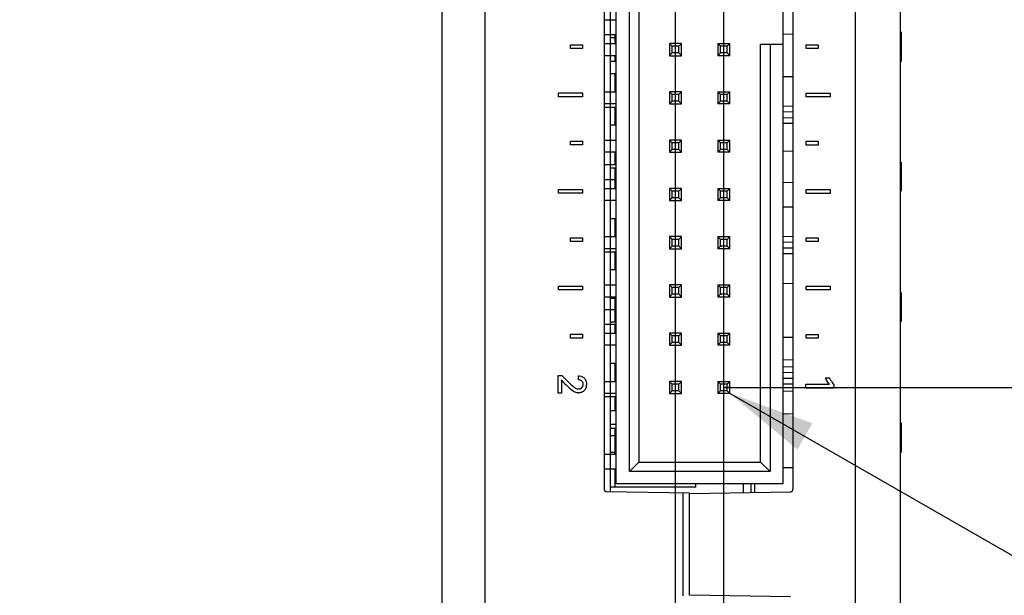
# Model space of a CAD drawing. Header units: inches. Extents: x 0 to 34, y 0 to 22.
# Tile 9 of 129: x 5.4 to 7.4, y 10 to 11.2. Entities that reach past the tile are written whole.
import ezdxf

# ---------------------------------------------------------------- set-up
doc = ezdxf.new("R2010")
doc.units = ezdxf.units.IN
doc.header["$LTSCALE"] = 1.87
doc.header["$MEASUREMENT"] = 0
doc.linetypes.add('CENTER', pattern=[0.6, 0.375, -0.075, 0.075, -0.075])
doc.layers.get('0').update_dxf_attribs({"linetype": 'CONTINUOUS'})
for name, color, linetype in [('DEFAULT_1', 7, 'CENTER'), ('DETAIL', 7, 'CONTINUOUS'), ('DIMENSIONS', 7, 'CONTINUOUS')]:
    doc.layers.add(name, color=color, linetype=linetype)
doc.styles.get("Standard").update_dxf_attribs({"font": 'txt', "width": 0.8})
doc.dimstyles.new('DIMSTYLE_2', dxfattribs={"dimtxt": 0.125, "dimasz": 0.18, "dimexe": 0.18, "dimexo": 0.0625, "dimgap": 0.09, "dimtad": 0, "dimtih": 1, "dimtoh": 1, "dimzin": 4, "dimdsep": 46, "dimtxsty": 'STANDARD', "dimblk": '_FILLED', "dimblk1": '_FILLED', "dimblk2": '_FILLED', "dimcen": 0.09, "dimadec": 0, "dimazin": 0, "dimtp": 0.02, "dimtm": 0.02, "dimtfac": 1, "dimtofl": 0, "dimtmove": 0, "dimatfit": 3, "dimldrblk": '_FILLED', "dimfxl": 1, "dimtolj": 1, "dimtzin": 4, "dimarcsym": 0})
doc.dimstyles.new('DIMSTYLE_3', dxfattribs={"dimtxt": 0.125, "dimasz": 0.18, "dimexe": 0.18, "dimexo": 0.0625, "dimgap": 0.09, "dimtad": 0, "dimtih": 1, "dimtoh": 1, "dimzin": 4, "dimdsep": 46, "dimtxsty": 'STANDARD', "dimblk": '_FILLED', "dimblk1": '_FILLED', "dimblk2": '_FILLED', "dimcen": 0.09, "dimadec": 0, "dimazin": 0, "dimtp": 0.02, "dimtm": 0.02, "dimtfac": 1, "dimtofl": 0, "dimtmove": 0, "dimatfit": 3, "dimldrblk": '_FILLED', "dimfxl": 1, "dimtolj": 1, "dimtzin": 4, "dimarcsym": 0})
doc.dimstyles.get("Standard").update_dxf_attribs({"dimtxt": 0.125, "dimasz": 0.18, "dimexe": 0.18, "dimexo": 0.0625, "dimgap": 0.09, "dimtad": 0, "dimtih": 1, "dimtoh": 1, "dimzin": 4, "dimdsep": 46, "dimtxsty": 'STANDARD', "dimblk": '_FILLED', "dimblk1": '_FILLED', "dimblk2": '_FILLED', "dimcen": 0.09, "dimadec": 0, "dimazin": 0, "dimtol": 1, "dimtp": 0.02, "dimtm": 0.02, "dimtfac": 1, "dimtofl": 0, "dimtmove": 0, "dimatfit": 3, "dimldrblk": '_FILLED', "dimfxl": 1, "dimtolj": 1, "dimtzin": 4, "dimarcsym": 0})

# ---------------------------------------------------------------- blocks, each defined once
blk = doc.blocks.new('*D48')
at = {"layer": 'DIMENSIONS', "color": 2, "linetype": 'CONTINUOUS'}
blk.add_line((6.8231, 10.4048), (7.8794, 10.4048), dxfattribs=at)
at = {"layer": 'DIMENSIONS', "color": 2, "linetype": 'CONTINUOUS', "insert": (7.9419, 10.4673), "char_height": 0.125, "width": 1.125, "attachment_point": 1, "line_spacing_factor": 0.9}
blk.add_mtext('3.01{\\Ftxt.shx;\\W1.000000;\\H0.125000; }[76.6]', dxfattribs=at)
blk = doc.blocks.new('_FILLED')
at = {"color": 0, "linetype": 'BYBLOCK'}
blk.add_solid([(0, 0), (-1, 0.174), (-1, -0.174)], dxfattribs=at)
blk = doc.blocks.new('*D51')
at = {"layer": 'DIMENSIONS', "color": 2, "linetype": 'CONTINUOUS'}
for p, q in [((6.7239, 8.1567), (6.7239, 13.6443)), ((6.824, 8.1435), (6.824, 13.6443)), ((6.7239, 13.5193), (6.3515, 13.5193)), ((6.824, 13.5193), (7.184, 13.5193))]:
    blk.add_line(p, q, dxfattribs=at)
at = {"layer": 'DIMENSIONS', "color": 2, "linetype": 'CONTINUOUS', "xscale": 0.18, "yscale": 0.18, "zscale": 0.18}
blk.add_blockref('_FILLED', (6.7239, 13.5193), dxfattribs=at)
at = {"layer": 'DIMENSIONS', "color": 2, "linetype": 'CONTINUOUS', "xscale": 0.18, "yscale": 0.18, "zscale": 0.18, "rotation": 180}
blk.add_blockref('_FILLED', (6.824, 13.5193), dxfattribs=at)
at = {"layer": 'DIMENSIONS', "color": 2, "linetype": 'CONTINUOUS', "insert": (6.289, 13.5818), "char_height": 0.125, "width": 0.925, "attachment_point": 3, "line_spacing_factor": 0.9}
blk.add_mtext('.10{\\Ftxt.shx;\\W1.000000;\\H0.125000; }[2.5]', dxfattribs=at)

msp = doc.modelspace()

# ---------------------------------------------------------------- linework, layer by layer
at = {"color": 6, "linetype": 'CONTINUOUS'}
for p, q in [((6.3294, 7.4048), (6.3294, 12.7548)), ((7.0969, 7.4017), (7.0969, 12.7579)), ((6.2394, 12.6648), (6.2394, 7.4948)), ((7.1899, 7.4948), (7.1899, 12.6648)), ((6.9669, 12.2158), (6.9669, 10.1938)), ((6.9472, 10.2048), (6.9472, 12.2048)), ((6.6283, 10.2304), (6.6283, 12.1792)), ((6.648, 12.1595), (6.648, 10.2501)), ((6.5759, 11.1665), (6.6008, 11.1665)), ((6.5988, 11.1352), (6.5759, 11.1352)), ((6.6008, 11.1294), (6.5988, 11.1294)), ((6.9472, 11.1375), (6.9669, 11.1371)), ((6.5759, 11.1174), (6.6008, 11.1174)), ((6.7114, 11.1174), (6.7114, 11.0922)), ((6.7171, 11.1117), (6.7114, 11.1174)), ((6.7365, 11.1174), (6.7114, 11.1174)), ((6.7171, 11.0979), (6.7171, 11.1117)), ((6.7308, 11.1117), (6.7171, 11.1117)), ((6.7308, 11.1117), (6.7365, 11.1174)), ((6.7308, 11.0979), (6.7308, 11.1117)), ((6.7365, 11.0922), (6.7365, 11.1174)), ((6.8114, 11.1174), (6.8114, 11.0922)), ((6.8171, 11.1117), (6.8114, 11.1174)), ((6.8114, 11.1174), (6.8367, 11.1174)), ((6.8171, 11.0979), (6.8171, 11.1117)), ((6.831, 11.1117), (6.8171, 11.1117)), ((6.831, 11.1117), (6.8367, 11.1174)), ((6.831, 11.0979), (6.831, 11.1117)), ((6.8367, 11.0922), (6.8367, 11.1174)), ((6.9, 10.2501), (6.9, 11.1162)), ((6.9, 11.1162), (6.9472, 11.1162)), ((6.9197, 11.1162), (6.9197, 10.2304)), ((6.6008, 11.0922), (6.5759, 11.0922)), ((6.7114, 11.0922), (6.7171, 11.0979)), ((6.7114, 11.0922), (6.7365, 11.0922)), ((6.7308, 11.0979), (6.7171, 11.0979)), ((6.7365, 11.0922), (6.7308, 11.0979)), ((6.8114, 11.0922), (6.8171, 11.0979)), ((6.8367, 11.0922), (6.8114, 11.0922)), ((6.831, 11.0979), (6.8171, 11.0979)), ((6.8367, 11.0922), (6.831, 11.0979)), ((6.5988, 11.0802), (6.6008, 11.0802)), ((6.6008, 11.0545), (6.5889, 11.0545)), ((6.9472, 11.0492), (6.9669, 11.0488)), ((6.6008, 11.0289), (6.5988, 11.0289)), ((6.5759, 11.0174), (6.6008, 11.0174)), ((6.7114, 11.0174), (6.7114, 10.9922)), ((6.7171, 11.0117), (6.7114, 11.0174)), ((6.7365, 11.0174), (6.7114, 11.0174)), ((6.7171, 10.9979), (6.7171, 11.0117)), ((6.7308, 11.0117), (6.7171, 11.0117)), ((6.7308, 11.0117), (6.7365, 11.0174)), ((6.7308, 10.9979), (6.7308, 11.0117)), ((6.7365, 10.9922), (6.7365, 11.0174)), ((6.8114, 11.0174), (6.8114, 10.9922)), ((6.8171, 11.0117), (6.8114, 11.0174)), ((6.8114, 11.0174), (6.8367, 11.0174)), ((6.8171, 10.9979), (6.8171, 11.0117)), ((6.831, 11.0117), (6.8171, 11.0117)), ((6.831, 11.0117), (6.8367, 11.0174)), ((6.831, 10.9979), (6.831, 11.0117)), ((6.8367, 10.9922), (6.8367, 11.0174)), ((6.6008, 10.9922), (6.5759, 10.9922)), ((6.5988, 10.9852), (6.5759, 10.9852)), ((6.7114, 10.9922), (6.7171, 10.9979)), ((6.7114, 10.9922), (6.7365, 10.9922)), ((6.7308, 10.9979), (6.7171, 10.9979)), ((6.7365, 10.9922), (6.7308, 10.9979)), ((6.8114, 10.9922), (6.8171, 10.9979)), ((6.8367, 10.9922), (6.8114, 10.9922)), ((6.831, 10.9979), (6.8171, 10.9979)), ((6.8367, 10.9922), (6.831, 10.9979)), ((6.9669, 10.9875), (6.9472, 10.9871)), ((6.5988, 10.9738), (6.6008, 10.9738)), ((6.9472, 10.9761), (6.9669, 10.9765)), ((6.9669, 10.9631), (6.9472, 10.9635)), ((6.6008, 10.9482), (6.5889, 10.9482)), ((6.9472, 10.9525), (6.9669, 10.9521)), ((6.5759, 10.9174), (6.6008, 10.9174)), ((6.7114, 10.9174), (6.7114, 10.8922)), ((6.7171, 10.9117), (6.7114, 10.9174)), ((6.7365, 10.9174), (6.7114, 10.9174)), ((6.7171, 10.8979), (6.7171, 10.9117)), ((6.7308, 10.9117), (6.7171, 10.9117)), ((6.7308, 10.9117), (6.7365, 10.9174)), ((6.7308, 10.8979), (6.7308, 10.9117)), ((6.7365, 10.8922), (6.7365, 10.9174)), ((6.8114, 10.9174), (6.8114, 10.8922)), ((6.8171, 10.9117), (6.8114, 10.9174)), ((6.8114, 10.9174), (6.8367, 10.9174)), ((6.8171, 10.8979), (6.8171, 10.9117)), ((6.831, 10.9117), (6.8171, 10.9117)), ((6.831, 10.9117), (6.8367, 10.9174)), ((6.831, 10.8979), (6.831, 10.9117)), ((6.8367, 10.8922), (6.8367, 10.9174)), ((6.6008, 10.8922), (6.5759, 10.8922)), ((6.7114, 10.8922), (6.7171, 10.8979)), ((6.7114, 10.8922), (6.7365, 10.8922)), ((6.7308, 10.8979), (6.7171, 10.8979)), ((6.7365, 10.8922), (6.7308, 10.8979)), ((6.8114, 10.8922), (6.8171, 10.8979)), ((6.8367, 10.8922), (6.8114, 10.8922)), ((6.831, 10.8979), (6.8171, 10.8979)), ((6.8367, 10.8922), (6.831, 10.8979)), ((6.9472, 10.8946), (6.9669, 10.895)), ((6.5759, 10.8665), (6.6008, 10.8665)), ((6.6008, 10.8789), (6.5988, 10.8789)), ((6.6008, 10.8594), (6.5988, 10.8594)), ((6.5988, 10.8352), (6.5759, 10.8352)), ((6.9472, 10.83), (6.9669, 10.8296)), ((6.5759, 10.8174), (6.6008, 10.8174)), ((6.7114, 10.8174), (6.7114, 10.7922)), ((6.7171, 10.8117), (6.7114, 10.8174)), ((6.7365, 10.8174), (6.7114, 10.8174)), ((6.7171, 10.7979), (6.7171, 10.8117)), ((6.7308, 10.8117), (6.7171, 10.8117)), ((6.7308, 10.8117), (6.7365, 10.8174)), ((6.7308, 10.7979), (6.7308, 10.8117)), ((6.7365, 10.7922), (6.7365, 10.8174)), ((6.8114, 10.8174), (6.8114, 10.7922)), ((6.8114, 10.8174), (6.8367, 10.8174)), ((6.8171, 10.8117), (6.8114, 10.8174)), ((6.8171, 10.7979), (6.8171, 10.8117)), ((6.831, 10.8117), (6.8171, 10.8117)), ((6.831, 10.8117), (6.8367, 10.8174)), ((6.831, 10.7979), (6.831, 10.8117)), ((6.8367, 10.7922), (6.8367, 10.8174)), ((6.6008, 10.7922), (6.5759, 10.7922)), ((6.7114, 10.7922), (6.7171, 10.7979)), ((6.7114, 10.7922), (6.7365, 10.7922)), ((6.7308, 10.7979), (6.7171, 10.7979)), ((6.7365, 10.7922), (6.7308, 10.7979)), ((6.8114, 10.7922), (6.8171, 10.7979)), ((6.8367, 10.7922), (6.8114, 10.7922)), ((6.831, 10.7979), (6.8171, 10.7979)), ((6.8367, 10.7922), (6.831, 10.7979)), ((6.9472, 10.7792), (6.9669, 10.7788)), ((6.6008, 10.7545), (6.5889, 10.7545)), ((6.6008, 10.7289), (6.5988, 10.7289)), ((6.5759, 10.7174), (6.6008, 10.7174)), ((6.7114, 10.7174), (6.7114, 10.6922)), ((6.7171, 10.7117), (6.7114, 10.7174)), ((6.7365, 10.7174), (6.7114, 10.7174)), ((6.7114, 10.6922), (6.7171, 10.6979)), ((6.7171, 10.6979), (6.7171, 10.7117)), ((6.7308, 10.7117), (6.7171, 10.7117)), ((6.7308, 10.6979), (6.7171, 10.6979)), ((6.7308, 10.7117), (6.7365, 10.7174)), ((6.7308, 10.6979), (6.7308, 10.7117)), ((6.7365, 10.6922), (6.7308, 10.6979)), ((6.7365, 10.6922), (6.7365, 10.7174)), ((6.8114, 10.7174), (6.8114, 10.6922)), ((6.8171, 10.7117), (6.8114, 10.7174)), ((6.8114, 10.7174), (6.8367, 10.7174)), ((6.8114, 10.6922), (6.8171, 10.6979)), ((6.8171, 10.6979), (6.8171, 10.7117)), ((6.831, 10.7117), (6.8171, 10.7117)), ((6.831, 10.6979), (6.8171, 10.6979)), ((6.831, 10.7117), (6.8367, 10.7174)), ((6.831, 10.6979), (6.831, 10.7117)), ((6.8367, 10.6922), (6.831, 10.6979)), ((6.8367, 10.6922), (6.8367, 10.7174)), ((6.9669, 10.7175), (6.9472, 10.7171)), ((6.9472, 10.7061), (6.9669, 10.7065)), ((6.6008, 10.6922), (6.5759, 10.6922)), ((6.5988, 10.6852), (6.5759, 10.6852)), ((6.7114, 10.6922), (6.7365, 10.6922)), ((6.8367, 10.6922), (6.8114, 10.6922)), ((6.9669, 10.6931), (6.9472, 10.6935)), ((6.9472, 10.6825), (6.9669, 10.6821)), ((6.5988, 10.6738), (6.6008, 10.6738)), ((6.6008, 10.6482), (6.5889, 10.6482)), ((6.5759, 10.6174), (6.6008, 10.6174)), ((6.7114, 10.6174), (6.7114, 10.5922)), ((6.7171, 10.6117), (6.7114, 10.6174)), ((6.7365, 10.6174), (6.7114, 10.6174)), ((6.7308, 10.6117), (6.7365, 10.6174)), ((6.7365, 10.5922), (6.7365, 10.6174)), ((6.8114, 10.6174), (6.8114, 10.5922)), ((6.8114, 10.6174), (6.8367, 10.6174)), ((6.8171, 10.6117), (6.8114, 10.6174)), ((6.831, 10.6117), (6.8367, 10.6174)), ((6.8367, 10.5922), (6.8367, 10.6174)), ((6.9472, 10.6204), (6.9669, 10.6207)), ((6.7114, 10.5922), (6.7171, 10.5979)), ((6.7171, 10.5979), (6.7171, 10.6117)), ((6.7308, 10.6117), (6.7171, 10.6117)), ((6.7308, 10.5979), (6.7171, 10.5979)), ((6.7308, 10.5979), (6.7308, 10.6117)), ((6.7365, 10.5922), (6.7308, 10.5979)), ((6.8114, 10.5922), (6.8171, 10.5979)), ((6.8171, 10.5979), (6.8171, 10.6117)), ((6.831, 10.6117), (6.8171, 10.6117)), ((6.831, 10.5979), (6.8171, 10.5979)), ((6.831, 10.5979), (6.831, 10.6117)), ((6.8367, 10.5922), (6.831, 10.5979)), ((6.6008, 10.5922), (6.5759, 10.5922)), ((6.6008, 10.5894), (6.5988, 10.5894)), ((6.7114, 10.5922), (6.7365, 10.5922)), ((6.8367, 10.5922), (6.8114, 10.5922)), ((6.5759, 10.5665), (6.5988, 10.5665)), ((6.5988, 10.5352), (6.5759, 10.5352)), ((6.5988, 10.5402), (6.6008, 10.5402)), ((6.5759, 10.5174), (6.6008, 10.5174)), ((6.5988, 10.5238), (6.6008, 10.5238)), ((6.7114, 10.5174), (6.7114, 10.4922)), ((6.7171, 10.5117), (6.7114, 10.5174)), ((6.7365, 10.5174), (6.7114, 10.5174)), ((6.7308, 10.5117), (6.7365, 10.5174)), ((6.7365, 10.4922), (6.7365, 10.5174)), ((6.8114, 10.5174), (6.8114, 10.4922)), ((6.8171, 10.5117), (6.8114, 10.5174)), ((6.8114, 10.5174), (6.8367, 10.5174)), ((6.831, 10.5117), (6.8367, 10.5174)), ((6.8367, 10.4922), (6.8367, 10.5174)), ((6.7114, 10.4922), (6.7171, 10.4979)), ((6.7171, 10.4979), (6.7171, 10.5117)), ((6.7308, 10.5117), (6.7171, 10.5117)), ((6.7308, 10.4979), (6.7171, 10.4979)), ((6.7308, 10.4979), (6.7308, 10.5117)), ((6.7365, 10.4922), (6.7308, 10.4979)), ((6.8114, 10.4922), (6.8171, 10.4979)), ((6.8171, 10.4979), (6.8171, 10.5117)), ((6.831, 10.5117), (6.8171, 10.5117)), ((6.831, 10.4979), (6.8171, 10.4979)), ((6.831, 10.4979), (6.831, 10.5117)), ((6.8367, 10.4922), (6.831, 10.4979)), ((6.9472, 10.5092), (6.9669, 10.5088)), ((6.6008, 10.4922), (6.5759, 10.4922)), ((6.7114, 10.4922), (6.7365, 10.4922)), ((6.8367, 10.4922), (6.8114, 10.4922)), ((6.6008, 10.4545), (6.5889, 10.4545)), ((6.9472, 10.4621), (6.9669, 10.4625)), ((6.9669, 10.4475), (6.9472, 10.4471)), ((6.9472, 10.4361), (6.9669, 10.4365)), ((6.5759, 10.4174), (6.6008, 10.4174)), ((6.6008, 10.4289), (6.5988, 10.4289)), ((6.7114, 10.4174), (6.7114, 10.3922)), ((6.7365, 10.4174), (6.7114, 10.4174)), ((6.7171, 10.4117), (6.7114, 10.4174)), ((6.7171, 10.3979), (6.7171, 10.4117)), ((6.7308, 10.4117), (6.7171, 10.4117)), ((6.7308, 10.4117), (6.7365, 10.4174)), ((6.7308, 10.3979), (6.7308, 10.4117)), ((6.7365, 10.3922), (6.7365, 10.4174)), ((6.8114, 10.4174), (6.8114, 10.3922)), ((6.8114, 10.4174), (6.8367, 10.4174)), ((6.8171, 10.4117), (6.8114, 10.4174)), ((6.8171, 10.3979), (6.8171, 10.4117)), ((6.831, 10.4117), (6.8171, 10.4117)), ((6.831, 10.4117), (6.8367, 10.4174)), ((6.831, 10.3979), (6.831, 10.4117)), ((6.8367, 10.3922), (6.8367, 10.4174)), ((6.9669, 10.4231), (6.9472, 10.4235)), ((6.9472, 10.4125), (6.9669, 10.4121)), ((6.6008, 10.3922), (6.5759, 10.3922)), ((6.7114, 10.3922), (6.7171, 10.3979)), ((6.7114, 10.3922), (6.7365, 10.3922)), ((6.7308, 10.3979), (6.7171, 10.3979)), ((6.7365, 10.3922), (6.7308, 10.3979)), ((6.8114, 10.3922), (6.8171, 10.3979)), ((6.8367, 10.3922), (6.8114, 10.3922)), ((6.831, 10.3979), (6.8171, 10.3979)), ((6.8367, 10.3922), (6.831, 10.3979)), ((6.9472, 10.3975), (6.9669, 10.3971)), ((6.5988, 10.3852), (6.5759, 10.3852)), ((6.5988, 10.3738), (6.6008, 10.3738)), ((6.9472, 10.3504), (6.9669, 10.3507)), ((6.6008, 10.3194), (6.5988, 10.3194)), ((6.5988, 10.3045), (6.5889, 10.3045)), ((6.5988, 10.2702), (6.6008, 10.2702)), ((6.5759, 10.2665), (6.6008, 10.2665)), ((6.648, 10.2501), (6.6283, 10.2304)), ((6.648, 10.2501), (6.9, 10.2501)), ((6.9, 10.2501), (6.9197, 10.2304)), ((6.5988, 10.2352), (6.5759, 10.2352)), ((6.9197, 10.2304), (6.6283, 10.2304)), ((6.9472, 10.2392), (6.9669, 10.2388)), ((6.5988, 10.2238), (6.6008, 10.2238)), ((6.7661, 10.1982), (6.5889, 10.1982)), ((6.9472, 10.2048), (6.6008, 10.2048)), ((6.7661, 10.1982), (6.7661, 10.2048)), ((6.8645, 10.1871), (6.8645, 10.2048)), ((6.8803, 10.1874), (6.8803, 10.2048)), ((6.8882, 10.1875), (6.8882, 10.2048)), ((6.7399, 9.9733), (6.7399, 10.1863))]:
    msp.add_line(p, q, dxfattribs=at)
at = {"color": 7, "linetype": 'CONTINUOUS'}
for p, q in [((6.5759, 12.2155), (6.5759, 10.1941)), ((6.5889, 10.1889), (6.5889, 12.2207)), ((6.6008, 10.2048), (6.6008, 12.2048)), ((6.5988, 11.1294), (6.5889, 11.1294)), ((6.5988, 11.1174), (6.5988, 11.1356)), ((6.5988, 11.1356), (6.6008, 11.1356)), ((7.1919, 11.1415), (7.1919, 11.0802)), ((6.506, 11.1072), (6.506, 11.115)), ((6.506, 11.115), (6.5309, 11.115)), ((6.5309, 11.1072), (6.506, 11.1072)), ((6.5309, 11.115), (6.5309, 11.1072)), ((6.9946, 11.107), (6.9946, 11.1148)), ((6.9946, 11.1148), (7.0196, 11.1148)), ((7.0196, 11.107), (6.9946, 11.107)), ((7.0196, 11.1148), (7.0196, 11.107)), ((6.5988, 11.0802), (6.5988, 11.0922)), ((6.5988, 11.0802), (6.5889, 11.0802)), ((6.5988, 11.0171), (6.5988, 11.0545)), ((6.481, 11.0072), (6.481, 11.015)), ((6.481, 11.015), (6.5309, 11.015)), ((6.5309, 11.0072), (6.481, 11.0072)), ((6.5309, 11.015), (6.5309, 11.0072)), ((6.9946, 11.007), (6.9946, 11.0148)), ((6.9946, 11.0148), (7.0446, 11.0148)), ((7.0446, 11.007), (6.9946, 11.007)), ((7.0446, 11.0148), (7.0446, 11.007)), ((6.5988, 10.9482), (6.5988, 10.9856)), ((6.5988, 10.9856), (6.6008, 10.9856)), ((6.506, 10.9072), (6.506, 10.915)), ((6.506, 10.915), (6.5309, 10.915)), ((6.5309, 10.9072), (6.506, 10.9072)), ((6.5309, 10.915), (6.5309, 10.9072)), ((6.9946, 10.907), (6.9946, 10.9148)), ((6.9946, 10.9148), (7.0196, 10.9148)), ((7.0196, 10.907), (6.9946, 10.907)), ((7.0196, 10.9148), (7.0196, 10.907)), ((6.5988, 10.8671), (6.5988, 10.8922)), ((6.6008, 10.8671), (6.5988, 10.8671)), ((7.1919, 10.8715), (7.1919, 10.8114)), ((6.5988, 10.8594), (6.5889, 10.8594)), ((6.5988, 10.8174), (6.5988, 10.8594)), ((6.481, 10.8072), (6.481, 10.815)), ((6.481, 10.815), (6.5309, 10.815)), ((6.5309, 10.8072), (6.481, 10.8072)), ((6.5309, 10.815), (6.5309, 10.8072)), ((6.9946, 10.807), (6.9946, 10.8148)), ((6.9946, 10.8148), (7.0446, 10.8148)), ((7.0446, 10.807), (6.9946, 10.807)), ((7.0446, 10.8148), (7.0446, 10.807)), ((6.5988, 10.7171), (6.5988, 10.7545)), ((6.506, 10.7072), (6.506, 10.715)), ((6.506, 10.715), (6.5309, 10.715)), ((6.5309, 10.7072), (6.506, 10.7072)), ((6.5309, 10.715), (6.5309, 10.7072)), ((6.9946, 10.707), (6.9946, 10.7148)), ((6.9946, 10.7148), (7.0196, 10.7148)), ((7.0196, 10.707), (6.9946, 10.707)), ((7.0196, 10.7148), (7.0196, 10.707)), ((6.5988, 10.6482), (6.5988, 10.6856)), ((6.5988, 10.6856), (6.6008, 10.6856)), ((6.481, 10.6072), (6.481, 10.615)), ((6.481, 10.615), (6.5309, 10.615)), ((6.5309, 10.6072), (6.481, 10.6072)), ((6.5309, 10.615), (6.5309, 10.6072)), ((6.9946, 10.607), (6.9946, 10.6148)), ((6.9946, 10.6148), (7.0446, 10.6148)), ((7.0446, 10.607), (6.9946, 10.607)), ((7.0446, 10.6148), (7.0446, 10.607)), ((7.1919, 10.6015), (7.1919, 10.5414)), ((6.5988, 10.5894), (6.5889, 10.5894)), ((6.5988, 10.5402), (6.5988, 10.5922)), ((6.5988, 10.5402), (6.5889, 10.5402)), ((6.5988, 10.5174), (6.5988, 10.5356)), ((6.5988, 10.5356), (6.6008, 10.5356)), ((6.506, 10.5072), (6.506, 10.515)), ((6.506, 10.515), (6.5309, 10.515)), ((6.5309, 10.515), (6.5309, 10.5072)), ((6.9946, 10.507), (6.9946, 10.5148)), ((6.9946, 10.5148), (7.0196, 10.5148)), ((7.0196, 10.5148), (7.0196, 10.507)), ((6.5309, 10.5072), (6.506, 10.5072)), ((7.0196, 10.507), (6.9946, 10.507)), ((6.5988, 10.4171), (6.5988, 10.4545)), ((6.4805, 10.3932), (6.4805, 10.4299)), ((6.4805, 10.4299), (6.4881, 10.4299)), ((6.4871, 10.4206), (6.4871, 10.3932)), ((6.4966, 10.4105), (6.4871, 10.4206)), ((6.4881, 10.4299), (6.5029, 10.4148)), ((6.5223, 10.4203), (6.5223, 10.429)), ((6.5282, 10.419), (6.5261, 10.4199)), ((6.5293, 10.4182), (6.5282, 10.419)), ((6.5305, 10.4169), (6.5293, 10.4182)), ((6.5324, 10.4109), (6.5323, 10.4123)), ((6.9942, 10.4035), (6.9942, 10.4115)), ((6.9942, 10.4115), (7.0427, 10.4115)), ((7.0344, 10.4249), (7.0427, 10.4249)), ((6.4871, 10.3932), (6.4805, 10.3932)), ((6.5125, 10.3965), (6.508, 10.3999)), ((6.5273, 10.4026), (6.5285, 10.4034)), ((6.5285, 10.4034), (6.5304, 10.4053)), ((6.5321, 10.3961), (6.5294, 10.3948)), ((6.5304, 10.4053), (6.5313, 10.4068)), ((7.0518, 10.4035), (6.9942, 10.4035)), ((7.0518, 10.4109), (7.0518, 10.4035)), ((6.5988, 10.3564), (6.5988, 10.3856)), ((6.5988, 10.3856), (6.6008, 10.3856)), ((6.6008, 10.3564), (6.5889, 10.3564)), ((7.1919, 10.3315), (7.1919, 10.27)), ((6.5889, 10.3288), (6.6008, 10.3288)), ((6.5988, 10.3194), (6.5889, 10.3194)), ((6.5988, 10.2671), (6.5988, 10.3194)), ((6.5988, 10.2702), (6.5889, 10.2702)), ((6.6008, 10.2671), (6.5988, 10.2671)), ((6.5988, 10.1982), (6.5988, 10.2356)), ((6.5988, 10.2356), (6.6008, 10.2356)), ((6.5809, 10.1891), (6.7529, 10.1861)), ((6.7529, 10.1851), (6.962, 10.1888)), ((6.7529, 9.9744), (6.7529, 10.1851)), ((6.962, 9.9708), (6.7529, 9.9744))]:
    msp.add_line(p, q, dxfattribs=at)
for centre, radius, start, end in [((6.5234, 10.4117), 0.00879, 25.9105, 36.3935), ((7.1009, 10.4559), 0.0734, 204.965, 207.9048), ((7.0986, 10.4502), 0.0611, 214.9187, 219.9089), ((6.6516, 10.5615), 0.2163, 224.2623, 224.6441), ((6.7263, 10.6356), 0.3215, 224.6795, 225.3732), ((6.5508, 10.4569), 0.0636, 229.4343, 233.2991), ((6.522, 10.4109), 0.0175, 267.773, 271.1786), ((6.5215, 10.4115), 0.0109, 350.484, 356.7273), ((6.5218, 10.4094), 0.0171, 335.5802, 340.9514), ((6.5053, 10.4119), 0.0339, 356.4925, 358.879)]:
    msp.add_arc(centre, radius, start, end, dxfattribs=at)
for points, knots in [([(6.5029, 10.4148), (6.5039, 10.4137), (6.5061, 10.4116), (6.5083, 10.4095), (6.5094, 10.4086)], [0, 0, 0, 0, 0.500007, 1, 1, 1, 1]), ([(6.5261, 10.4199), (6.5258, 10.42), (6.5246, 10.4203), (6.5233, 10.4203), (6.5223, 10.4203)], [0, 0, 0, 0, 0.250855, 1, 1, 1, 1]), ([(6.5275, 10.4283), (6.5286, 10.428), (6.5301, 10.4274), (6.5314, 10.4266), (6.5318, 10.4264)], [0, 0, 0, 0, 0.749351, 1, 1, 1, 1]), ([(6.5323, 10.4123), (6.5322, 10.4131), (6.5319, 10.4143), (6.5315, 10.4153), (6.5313, 10.4155)], [0, 0, 0, 0, 0.749391, 1, 1, 1, 1]), ([(6.5318, 10.4264), (6.5321, 10.4263), (6.5332, 10.4255), (6.5343, 10.4245), (6.535, 10.4237)], [0, 0, 0, 0, 0.250962, 1, 1, 1, 1]), ([(6.535, 10.4237), (6.5357, 10.4229), (6.537, 10.421), (6.5382, 10.4179), (6.539, 10.4146), (6.5391, 10.4123), (6.5391, 10.4112)], [0, 0, 0, 0, 0.249862, 0.500022, 0.749985, 1, 1, 1, 1]), ([(7.0427, 10.4115), (7.042, 10.4123), (7.0396, 10.4155), (7.0375, 10.4189), (7.036, 10.4216)], [0, 0, 0, 0, 0.250124, 1, 1, 1, 1]), ([(7.0427, 10.4249), (7.0436, 10.4232), (7.0454, 10.4199), (7.0474, 10.4167), (7.0485, 10.4152)], [0, 0, 0, 0, 0.50001, 1, 1, 1, 1]), ([(6.508, 10.3999), (6.5066, 10.401), (6.5041, 10.4032), (6.5016, 10.4056), (6.5004, 10.4068)], [0, 0, 0, 0, 0.499989, 1, 1, 1, 1]), ([(6.5174, 10.394), (6.5161, 10.3945), (6.5144, 10.3953), (6.5129, 10.3962), (6.5125, 10.3965)], [0, 0, 0, 0, 0.748802, 1, 1, 1, 1]), ([(6.5128, 10.4059), (6.5138, 10.4051), (6.516, 10.4037), (6.5184, 10.4025), (6.5196, 10.4022)], [0, 0, 0, 0, 0.50004, 1, 1, 1, 1]), ([(6.5294, 10.3948), (6.5289, 10.3945), (6.5266, 10.3938), (6.5242, 10.3934), (6.5223, 10.3934)], [0, 0, 0, 0, 0.250996, 1, 1, 1, 1]), ([(6.523, 10.4016), (6.5237, 10.4016), (6.5249, 10.4017), (6.5263, 10.4021), (6.527, 10.4024), (6.5273, 10.4026)], [0, 0, 0, 0, 0.501015, 0.751073, 1, 1, 1, 1]), ([(6.5347, 10.3983), (6.5342, 10.3977), (6.5333, 10.3969), (6.5324, 10.3963), (6.5321, 10.3961)], [0, 0, 0, 0, 0.749242, 1, 1, 1, 1]), ([(6.5374, 10.4023), (6.5372, 10.4019), (6.5365, 10.4005), (6.5356, 10.3992), (6.5347, 10.3983)], [0, 0, 0, 0, 0.251138, 1, 1, 1, 1]), ([(6.5391, 10.4098), (6.539, 10.4083), (6.5387, 10.4062), (6.5381, 10.4043), (6.538, 10.4038)], [0, 0, 0, 0, 0.749612, 1, 1, 1, 1]), ([(6.5759, 10.1941), (6.5759, 10.1937), (6.576, 10.1931), (6.5762, 10.1921), (6.5765, 10.1911), (6.5772, 10.1904), (6.578, 10.1897), (6.5792, 10.1892), (6.5802, 10.189), (6.5809, 10.1891)], [0, 0, 0, 0, 0.125289, 0.250813, 0.375093, 0.500131, 0.626033, 0.751374, 1, 1, 1, 1]), ([(6.962, 10.1888), (6.9624, 10.1888), (6.963, 10.1888), (6.964, 10.189), (6.9649, 10.1894), (6.9657, 10.1901), (6.9663, 10.1909), (6.9669, 10.1921), (6.967, 10.1931), (6.9669, 10.1938)], [0, 0, 0, 0, 0.12521, 0.250661, 0.374901, 0.499931, 0.625845, 0.751226, 1, 1, 1, 1])]:
    msp.add_open_spline(points, degree=3, knots=knots, dxfattribs=at)
for points in [[(6.5223, 10.429), (6.5241, 10.429), (6.5258, 10.4288), (6.5275, 10.4283)], [(6.5213, 10.3934), (6.52, 10.3934), (6.5187, 10.3937), (6.5174, 10.394)], [(6.5196, 10.4022), (6.5207, 10.4018), (6.5219, 10.4016), (6.523, 10.4016)], [(6.5313, 10.4068), (6.5318, 10.4077), (6.5321, 10.4087), (6.5323, 10.4097)]]:
    msp.add_open_spline(points, degree=3, dxfattribs=at)
at = {"layer": 'DEFAULT_1', "color": 7, "linetype": 'CENTER'}
msp.add_line((6.8357, 10.4048), (6.8242, 10.4048), dxfattribs=at)

# ---------------------------------------------------------------- dimensions: what is measured, and where the dimension line sits
at = {"layer": 'DIMENSIONS', "color": 2, "linetype": 'CONTINUOUS'}
dim = msp.add_linear_dim(base=(6.824, 13.5193), p1=(6.7239, 8.1567), p2=(6.824, 8.1435), dimstyle='DIMSTYLE_3', dxfattribs=at)
dim.commit()
dim.dimension.update_dxf_attribs({"geometry": '*D51', "text_midpoint": (5.6265, 13.5193), "dimtype": 160})
dim = msp.add_ordinate_dim(feature_location=(6.8231, 10.4048), offset=(1.0563, 0), dtype=0, origin=(6.8357, 7.3905), dimstyle='DIMSTYLE_2', dxfattribs=at)
dim.commit()
dim.dimension.update_dxf_attribs({"geometry": '*D48', "text_midpoint": (8.5044, 10.4048)})

# ---------------------------------------------------------------- leaders
at = {"layer": 'DETAIL', "color": 2, "linetype": 'CONTINUOUS'}
msp.add_leader([(6.8359, 10.3929), (7.9419, 9.7577), (8.1219, 9.7577)], dimstyle='STANDARD', override={"dimtad": 0}, dxfattribs=at)

doc.saveas('drawing.dxf')
